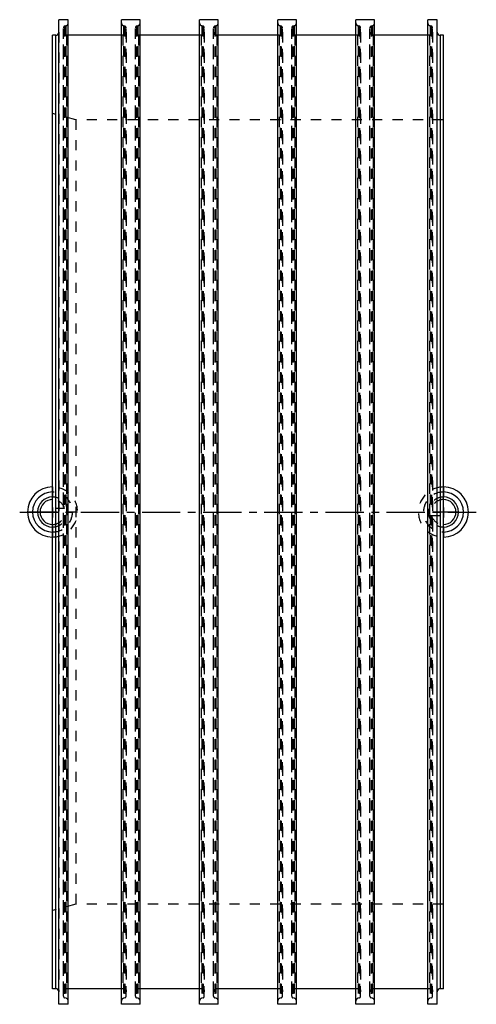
# Model space of a CAD drawing. Header units: millimetres. Extents: x 354 to 646, y 185 to 815.
import ezdxf

# ---------------------------------------------------------------- set-up
doc = ezdxf.new("R2010")
doc.units = ezdxf.units.MM
doc.header["$LTSCALE"] = 65.185185
doc.linetypes.add('CENTER', pattern=[0.6, 0.375, -0.075, 0.075, -0.075])
doc.linetypes.add('HIDDEN', pattern=[0.2, 0.1, -0.1])
for name, color, linetype in [('FASEN', 7, 'CONTINUOUS'), ('KOERPER', 7, 'CONTINUOUS'), ('KONST.EL_MIT_GEO', 7, 'CONTINUOUS'), ('KURVEN', 7, 'CONTINUOUS'), ('L1', 7, 'CONTINUOUS')]:
    doc.layers.add(name, color=color, linetype=linetype)

msp = doc.modelspace()

# ---------------------------------------------------------------- linework, layer by layer
at = {"layer": 'FASEN', "color": 8, "linetype": 'HIDDEN'}
for p, q in [((375, 244.98), (375, 755.02)), ((390, 751), (375, 755.02)), ((390, 751), (390, 249)), ((390, 249), (375, 244.98))]:
    msp.add_line(p, q, dxfattribs=at)
at = {"layer": 'KOERPER', "color": 7, "linetype": 'Continuous'}
for p, q in [((379, 185), (379, 815)), ((385, 815), (379, 815)), ((385, 185), (385, 815)), ((419, 185), (419, 815)), ((431, 815), (419, 815)), ((431, 185), (431, 815)), ((469, 185), (469, 815)), ((481, 815), (469, 815)), ((481, 185), (481, 815)), ((519, 185), (519, 815)), ((531, 815), (519, 815)), ((531, 185), (531, 815)), ((569, 185), (569, 815)), ((581, 815), (569, 815)), ((581, 185), (581, 815)), ((615, 185), (615, 815)), ((621, 815), (615, 815)), ((621, 185), (621, 815)), ((375, 195), (375, 805)), ((377, 805), (375, 805)), ((419, 805), (385, 805)), ((469, 805), (431, 805)), ((519, 805), (481, 805)), ((569, 805), (531, 805)), ((615, 805), (581, 805)), ((625, 805), (623, 805)), ((625, 195), (625, 805)), ((377, 195), (375, 195)), ((419, 195), (385, 195)), ((469, 195), (431, 195)), ((519, 195), (481, 195)), ((569, 195), (531, 195)), ((615, 195), (581, 195)), ((625, 195), (623, 195)), ((385, 185), (379, 185)), ((431, 185), (419, 185)), ((481, 185), (469, 185)), ((531, 185), (519, 185)), ((581, 185), (569, 185)), ((621, 185), (615, 185))]:
    msp.add_line(p, q, dxfattribs=at)
at = {"layer": 'KOERPER', "color": 8, "linetype": 'HIDDEN'}
for p, q in [((382, 190.11), (382, 809.89)), ((383.52, 811.07), (382.74, 810.86)), ((382.74, 810.86), (382.74, 189.14)), ((383.52, 811.07), (383.52, 188.93)), ((420.48, 811.07), (420.48, 188.93)), ((421.26, 810.86), (420.48, 811.07)), ((421.26, 810.86), (421.26, 189.14)), ((422, 190.11), (422, 809.89)), ((428, 190.11), (428, 809.89)), ((429.52, 811.07), (428.74, 810.86)), ((428.74, 810.86), (428.74, 189.14)), ((429.52, 811.07), (429.52, 188.93)), ((470.48, 811.07), (470.48, 188.93)), ((471.26, 810.86), (470.48, 811.07)), ((471.26, 810.86), (471.26, 189.14)), ((472, 190.11), (472, 809.89)), ((478, 190.11), (478, 809.89)), ((479.52, 811.07), (478.74, 810.86)), ((478.74, 810.86), (478.74, 189.14)), ((479.52, 811.07), (479.52, 188.93)), ((520.48, 811.07), (520.48, 188.93)), ((521.26, 810.86), (520.48, 811.07)), ((521.26, 810.86), (521.26, 189.14)), ((522, 190.11), (522, 809.89)), ((528, 190.11), (528, 809.89)), ((529.52, 811.07), (528.74, 810.86)), ((528.74, 810.86), (528.74, 189.14)), ((529.52, 811.07), (529.52, 188.93)), ((570.48, 811.07), (570.48, 188.93)), ((571.26, 810.86), (570.48, 811.07)), ((571.26, 810.86), (571.26, 189.14)), ((572, 190.11), (572, 809.89)), ((578, 190.11), (578, 809.89)), ((579.52, 811.07), (578.74, 810.86)), ((578.74, 810.86), (578.74, 189.14)), ((579.52, 811.07), (579.52, 188.93)), ((616.48, 811.07), (616.48, 188.93)), ((617.26, 810.86), (616.48, 811.07)), ((617.26, 810.86), (617.26, 189.14)), ((618, 190.11), (618, 809.89)), ((385, 805), (384, 805)), ((420, 805), (419, 805)), ((431, 805), (430, 805)), ((470, 805), (469, 805)), ((481, 805), (480, 805)), ((520, 805), (519, 805)), ((531, 805), (530, 805)), ((570, 805), (569, 805)), ((581, 805), (580, 805)), ((616, 805), (615, 805)), ((625, 751), (390, 751)), ((625, 249), (390, 249)), ((383.52, 188.93), (382.74, 189.14)), ((385, 195), (384, 195)), ((420, 195), (419, 195)), ((421.26, 189.14), (420.48, 188.93)), ((429.52, 188.93), (428.74, 189.14)), ((431, 195), (430, 195)), ((470, 195), (469, 195)), ((471.26, 189.14), (470.48, 188.93)), ((479.52, 188.93), (478.74, 189.14)), ((481, 195), (480, 195)), ((520, 195), (519, 195)), ((521.26, 189.14), (520.48, 188.93)), ((529.52, 188.93), (528.74, 189.14)), ((531, 195), (530, 195)), ((570, 195), (569, 195)), ((571.26, 189.14), (570.48, 188.93)), ((579.52, 188.93), (578.74, 189.14)), ((581, 195), (580, 195)), ((616, 195), (615, 195)), ((617.26, 189.14), (616.48, 188.93))]:
    msp.add_line(p, q, dxfattribs=at)
for centre, radius, start, end in [((383, 813), 2, 285, 360), ((421, 813), 2, 180, 255), ((429, 813), 2, 285, 360), ((471, 813), 2, 180, 255), ((479, 813), 2, 285, 360), ((521, 813), 2, 180, 255), ((529, 813), 2, 285, 360), ((571, 813), 2, 180, 255), ((579, 813), 2, 285, 360), ((617, 813), 2, 180, 255), ((383, 809.89), 1, 105, 180), ((421, 809.89), 1, 0, 75), ((429, 809.89), 1, 105, 180), ((471, 809.89), 1, 0, 75), ((479, 809.89), 1, 105, 180), ((521, 809.89), 1, 0, 75), ((529, 809.89), 1, 105, 180), ((571, 809.89), 1, 0, 75), ((579, 809.89), 1, 105, 180), ((617, 809.89), 1, 0, 75), ((383, 190.11), 1, 180, 255), ((421, 190.11), 1, 285, 360), ((429, 190.11), 1, 180, 255), ((471, 190.11), 1, 285, 360), ((479, 190.11), 1, 180, 255), ((521, 190.11), 1, 285, 360), ((529, 190.11), 1, 180, 255), ((571, 190.11), 1, 285, 360), ((579, 190.11), 1, 180, 255), ((617, 190.11), 1, 285, 360), ((383, 187), 2, 0, 75), ((421, 187), 2, 105, 180), ((429, 187), 2, 0, 75), ((471, 187), 2, 105, 180), ((479, 187), 2, 0, 75), ((521, 187), 2, 105, 180), ((529, 187), 2, 0, 75), ((571, 187), 2, 105, 180), ((579, 187), 2, 0, 75), ((617, 187), 2, 105, 180)]:
    msp.add_arc(centre, radius, start, end, dxfattribs=at)
at = {"layer": 'KONST.EL_MIT_GEO', "color": 8, "linetype": 'HIDDEN'}
for p, q in [((379, 807), (379, 193)), ((382, 193), (382, 807)), ((422, 807), (422, 193)), ((428, 193), (428, 807)), ((472, 807), (472, 193)), ((478, 193), (478, 807)), ((522, 807), (522, 193)), ((528, 193), (528, 807)), ((572, 807), (572, 193)), ((578, 193), (578, 807)), ((618, 807), (618, 193)), ((621, 193), (621, 807)), ((384, 805), (384, 195)), ((420, 805), (420, 195)), ((430, 805), (430, 195)), ((470, 805), (470, 195)), ((480, 805), (480, 195)), ((520, 805), (520, 195)), ((530, 805), (530, 195)), ((570, 805), (570, 195)), ((580, 805), (580, 195)), ((616, 805), (616, 195))]:
    msp.add_line(p, q, dxfattribs=at)
at = {"layer": 'KONST.EL_MIT_GEO', "color": 7, "linetype": 'Continuous'}
for p, q in [((377, 195), (377, 805)), ((623, 805), (623, 195))]:
    msp.add_line(p, q, dxfattribs=at)
for centre, start, end in [((377, 807), 270, 360), ((623, 807), 180, 270), ((377, 193), 0, 90), ((623, 193), 90, 180)]:
    msp.add_arc(centre, 2, start, end, dxfattribs=at)
at = {"layer": 'KONST.EL_MIT_GEO', "color": 8, "linetype": 'HIDDEN'}
for centre, start, end in [((384, 807), 180, 270), ((420, 807), 270, 360), ((430, 807), 180, 270), ((470, 807), 270, 360), ((480, 807), 180, 270), ((520, 807), 270, 360), ((530, 807), 180, 270), ((570, 807), 270, 360), ((580, 807), 180, 270), ((616, 807), 270, 360), ((384, 193), 90, 180), ((420, 193), 0, 90), ((430, 193), 90, 180), ((470, 193), 0, 90), ((480, 193), 90, 180), ((520, 193), 0, 90), ((530, 193), 90, 180), ((570, 193), 0, 90), ((580, 193), 90, 180), ((616, 193), 0, 90)]:
    msp.add_arc(centre, 2, start, end, dxfattribs=at)
at = {"layer": 'KURVEN', "color": 8, "linetype": 'HIDDEN'}
for p, q in [((375, 516), (375, 484)), ((625, 516), (625, 484)), ((377.2, 502.2), (377.2, 507.69)), ((391, 500), (375, 500)), ((382.69, 502.2), (377.2, 502.2)), ((625, 500), (615, 500)), ((617.31, 497.8), (622.8, 497.8)), ((622.8, 497.8), (622.8, 492.31))]:
    msp.add_line(p, q, dxfattribs=at)
at = {"layer": 'KURVEN', "color": 40, "linetype": 'Continuous'}
for p, q in [((375, 500), (359, 500)), ((634.6, 500), (625, 500))]:
    msp.add_line(p, q, dxfattribs=at)
for centre, radius, start, end in [((375, 500), 16, 90, 270), ((375, 500), 12.8, 90, 270), ((625, 500), 16, 270, 90), ((625, 500), 12.8, 270, 90), ((375, 500), 9.6, 90, 269.99993), ((375, 500), 8, 90, 269.99993), ((625, 500), 9.6, 270, 89.99993), ((625, 500), 8, 270, 89.99993)]:
    msp.add_arc(centre, radius, start, end, dxfattribs=at)
at = {"layer": 'KURVEN', "color": 8, "linetype": 'HIDDEN'}
for centre, radius, start, end in [((375, 500), 16, 270, 90), ((375, 500), 12.8, 270, 90), ((625, 500), 16, 90, 270), ((625, 500), 12.8, 90, 270), ((375, 500), 9.6, 269.99993, 90), ((375, 500), 8, 15.96201, 74.03799), ((625, 500), 9.6, 89.99993, 270), ((625, 500), 8, 89.99993, 180), ((375, 500), 8, 269.99993, 360), ((625, 500), 8, 195.96201, 254.03799)]:
    msp.add_arc(centre, radius, start, end, dxfattribs=at)
at = {"layer": 'L1', "color": 2, "linetype": 'CENTER'}
msp.add_line((354, 500), (646, 500), dxfattribs=at)

doc.saveas('drawing.dxf')
